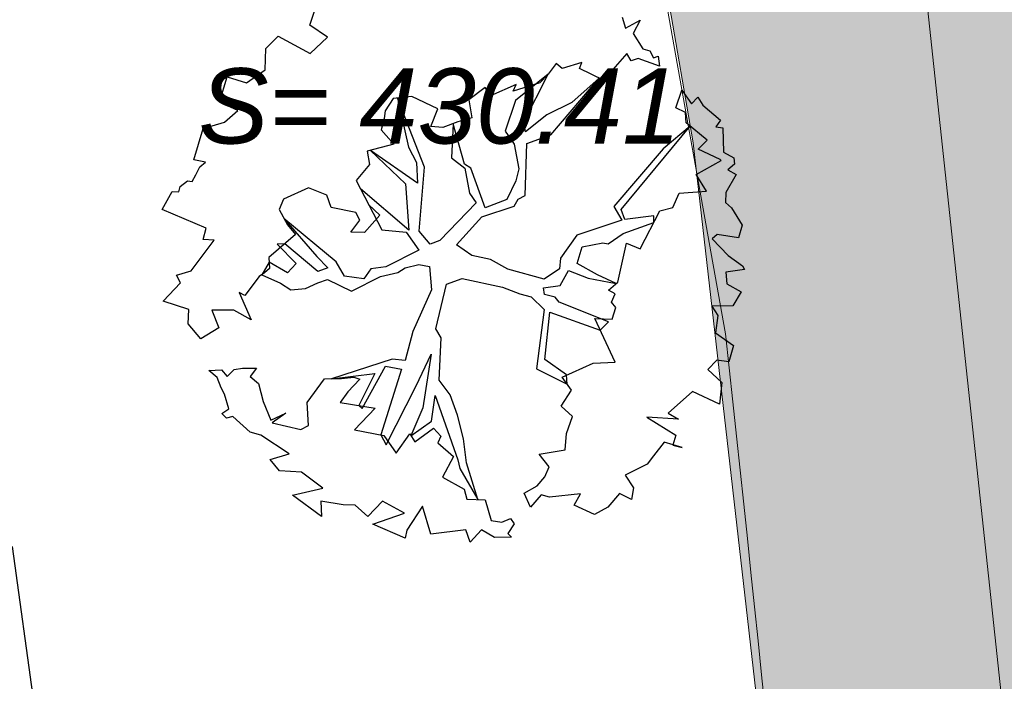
# Model space of a CAD drawing. Header units: metres. Extents: x 2643011 to 2643179, y 1217594 to 1217713.
# Tile 7 of 60: x 2643073.02 to 2643079.56, y 1217606.6 to 1217610.99. Entities that reach past the tile are written whole.
import ezdxf

# ---------------------------------------------------------------- set-up
doc = ezdxf.new("R2010")
doc.units = ezdxf.units.M
doc.linetypes.add('AUSGEZOGEN', pattern=[0])
for name, color, linetype in [('XR$1$_65373', 7, 'Continuous'), ('XR$1$_65388', 7, 'Continuous'), ('XR$1$_65389', 7, 'Continuous'), ('XR$1$_65397', 7, 'Continuous'), ('XR$1$_65398', 7, 'Continuous'), ('XR$1$_65411', 7, 'Continuous'), ('XR$1$_65414', 7, 'Continuous'), ('XR$1$_65415', 7, 'Continuous')]:
    doc.layers.add(name, color=color, linetype=linetype)
doc.styles.add('ARIAL', font='arial.ttf')

msp = doc.modelspace()

# ---------------------------------------------------------------- hatches: boundary and pattern name
at = {"layer": 'XR$1$_65414', "linetype": 'AUSGEZOGEN', "lineweight": 20, "true_color": 0xf0f0ea, "transparency": 33554687}
msp.add_hatch(color=7, dxfattribs=at).paths.add_polyline_path([(2643081.6477, 1217621.1675), (2643075.7518, 1217620.3071), (2643077.4969, 1217610.1762), (2643079.2023, 1217595.2555), (2643079.2621, 1217594.3871), (2643084.8482, 1217594.3871), (2643083.0601, 1217610.2331)])

# ---------------------------------------------------------------- linework, layer by layer
at = {"layer": 'XR$1$_65373', "color": 3, "linetype": 'AUSGEZOGEN', "lineweight": 20, "transparency": 33554687}
msp.add_line((2643069.9077, 1217652.4037), (2643077.7117, 1217608.9098), dxfattribs=at)
msp.add_arc((2642606.7017, 1217558.0631), 473.7466, 4.397406, 6.161361, dxfattribs=at)
at = {"layer": 'XR$1$_65388', "color": 6, "linetype": 'AUSGEZOGEN', "lineweight": 20, "transparency": 33554687}
msp.add_line((2643080.8416, 1217594.3871), (2643078.8431, 1217613.0416), dxfattribs=at)
at = {"layer": 'XR$1$_65397', "color": 12, "linetype": 'AUSGEZOGEN', "lineweight": 25, "transparency": 33554687}
msp.add_line((2643072.9723, 1217607.4968), (2643074.774, 1217594.3871), dxfattribs=at)
at = {"layer": 'XR$1$_65398', "color": 250, "linetype": 'AUSGEZOGEN', "lineweight": -3, "transparency": 33554687}
for p, q in [((2643074.9498, 1217610.9587), (2643074.9854, 1217611.064)), ((2643077.0255, 1217611.0109), (2643077.046, 1217610.9398)), ((2643075.067, 1217610.88), (2643074.9498, 1217610.9587)), ((2643077.046, 1217610.9398), (2643077.1438, 1217610.9914)), ((2643077.1438, 1217610.9914), (2643077.0981, 1217610.9025)), ((2643074.6574, 1217610.8046), (2643074.7393, 1217610.8864)), ((2643074.7393, 1217610.8864), (2643074.9514, 1217610.7712)), ((2643074.9514, 1217610.7712), (2643075.067, 1217610.88)), ((2643077.0981, 1217610.9025), (2643077.162, 1217610.8018)), ((2643074.6525, 1217610.6615), (2643074.6574, 1217610.8046)), ((2643077.0545, 1217610.7714), (2643076.9001, 1217610.5927)), ((2643077.0849, 1217610.7225), (2643077.0545, 1217610.7714)), ((2643077.162, 1217610.8018), (2643077.2081, 1217610.7875)), ((2643077.2081, 1217610.7875), (2643077.2323, 1217610.7416)), ((2643077.2323, 1217610.7416), (2643077.2639, 1217610.7521)), ((2643077.2639, 1217610.7521), (2643077.272, 1217610.6869)), ((2643076.5867, 1217610.7038), (2643076.5332, 1217610.6324)), ((2643076.6259, 1217610.6705), (2643076.5867, 1217610.7038)), ((2643076.7558, 1217610.7112), (2643076.6259, 1217610.6705)), ((2643076.7402, 1217610.6705), (2643076.7558, 1217610.7112)), ((2643077.1316, 1217610.7364), (2643077.0849, 1217610.7225)), ((2643077.272, 1217610.6869), (2643077.1316, 1217610.7364)), ((2643074.3486, 1217610.4472), (2643074.4006, 1217610.6151)), ((2643074.4006, 1217610.6151), (2643074.5297, 1217610.5751)), ((2643074.5297, 1217610.5751), (2643074.6525, 1217610.6615)), ((2643076.5332, 1217610.6324), (2643076.3164, 1217610.4579)), ((2643076.3709, 1217610.3136), (2643076.5332, 1217610.6324)), ((2643076.5332, 1217610.6324), (2643076.477, 1217610.575)), ((2643076.9001, 1217610.5927), (2643076.7402, 1217610.6705)), ((2643076.1141, 1217610.5458), (2643076.0065, 1217610.4628)), ((2643076.149, 1217610.4885), (2643076.1141, 1217610.5458)), ((2643076.3209, 1217610.5637), (2643076.149, 1217610.4885)), ((2643076.477, 1217610.575), (2643076.3004, 1217610.5205)), ((2643076.3004, 1217610.5205), (2643076.3209, 1217610.5637)), ((2643076.5505, 1217610.2308), (2643076.871, 1217610.6069)), ((2643076.871, 1217610.6069), (2643076.6906, 1217610.4452)), ((2643075.6279, 1217610.484), (2643075.5029, 1217610.4721)), ((2643075.8007, 1217610.4021), (2643075.6279, 1217610.484)), ((2643077.38, 1217610.4087), (2643077.4209, 1217610.5276)), ((2643077.4209, 1217610.5276), (2643077.4845, 1217610.4361)), ((2643077.4845, 1217610.4361), (2643077.5264, 1217610.4797)), ((2643077.5264, 1217610.4797), (2643077.5599, 1217610.4279)), ((2643074.4701, 1217610.3924), (2643074.3486, 1217610.4472)), ((2643075.5029, 1217610.4721), (2643075.449, 1217610.3897)), ((2643075.7113, 1217610.0153), (2643075.5322, 1217610.4749)), ((2643075.5322, 1217610.4749), (2643075.6046, 1217610.1474)), ((2643076.0065, 1217610.4628), (2643076.0262, 1217610.3435)), ((2643076.3164, 1217610.4579), (2643076.2463, 1217610.2541)), ((2643076.6906, 1217610.4452), (2643076.5244, 1217610.3622)), ((2643077.5599, 1217610.4279), (2643077.6775, 1217610.3278)), ((2643074.382, 1217610.3135), (2643074.4701, 1217610.3924)), ((2643075.449, 1217610.3897), (2643075.4434, 1217610.3388)), ((2643075.7537, 1217610.2863), (2643075.8007, 1217610.4021)), ((2643076.5244, 1217610.3622), (2643076.3826, 1217610.2503)), ((2643077.4455, 1217610.3784), (2643077.38, 1217610.4087)), ((2643077.4494, 1217610.3094), (2643077.4455, 1217610.3784)), ((2643074.2418, 1217610.2719), (2643074.382, 1217610.3135)), ((2643075.4434, 1217610.3388), (2643075.4243, 1217610.2639)), ((2643075.8333, 1217610.2788), (2643075.7537, 1217610.2863)), ((2643075.9327, 1217610.3158), (2643075.8333, 1217610.2788)), ((2643075.9021, 1217610.3044), (2643075.8902, 1217610.0772)), ((2643075.9766, 1217610.0363), (2643075.9021, 1217610.3044)), ((2643076.0262, 1217610.3435), (2643075.9327, 1217610.3158)), ((2643076.3826, 1217610.2503), (2643076.3709, 1217610.3136)), ((2643077.017, 1217609.7355), (2643077.4767, 1217610.2872)), ((2643077.4767, 1217610.2872), (2643077.2961, 1217610.1375)), ((2643077.59, 1217610.1951), (2643077.4494, 1217610.3094)), ((2643077.6775, 1217610.3278), (2643077.6467, 1217610.2837)), ((2643077.6467, 1217610.2837), (2643077.6939, 1217610.2762)), ((2643074.1778, 1217610.0653), (2643074.2418, 1217610.2719)), ((2643075.4243, 1217610.2639), (2643075.5076, 1217610.1673)), ((2643076.2463, 1217610.2541), (2643076.3074, 1217610.1675)), ((2643076.391, 1217610.1729), (2643076.5505, 1217610.2308)), ((2643077.6939, 1217610.2762), (2643077.6968, 1217610.1156)), ((2643075.5076, 1217610.1673), (2643075.3308, 1217610.1219)), ((2643076.3074, 1217610.1675), (2643076.339, 1217610.005)), ((2643076.3789, 1217609.8268), (2643076.391, 1217610.1729)), ((2643077.5301, 1217610.1358), (2643077.59, 1217610.1951)), ((2643075.3308, 1217610.1219), (2643075.3455, 1217610.0324)), ((2643075.6653, 1217609.9092), (2643075.3518, 1217610.1273)), ((2643075.3518, 1217610.1273), (2643075.5854, 1217609.9056)), ((2643075.6046, 1217610.1474), (2643075.6581, 1217610.0459)), ((2643077.2961, 1217610.1375), (2643076.9689, 1217609.7534)), ((2643077.6746, 1217610.0668), (2643077.5301, 1217610.1358)), ((2643077.6968, 1217610.1156), (2643077.7666, 1217610.0768)), ((2643074.2564, 1217610.048), (2643074.1778, 1217610.0653)), ((2643074.2186, 1217610.0173), (2643074.2564, 1217610.048)), ((2643075.3455, 1217610.0324), (2643075.2562, 1217609.9266)), ((2643075.6581, 1217610.0459), (2643075.6653, 1217609.9092)), ((2643075.8902, 1217610.0772), (2643075.9797, 1217610.0101)), ((2643076.0188, 1217610.0091), (2643075.9766, 1217610.0363)), ((2643077.5161, 1217609.9663), (2643077.6827, 1217610.0603)), ((2643077.6827, 1217610.0603), (2643077.6746, 1217610.0668)), ((2643077.7712, 1217610.0359), (2643077.7268, 1217609.9971)), ((2643077.7666, 1217610.0768), (2643077.7712, 1217610.0359)), ((2643074.1681, 1217609.9196), (2643074.1922, 1217609.9648)), ((2643074.1922, 1217609.9648), (2643074.2186, 1217610.0173)), ((2643075.6759, 1217609.5905), (2643075.7113, 1217610.0153)), ((2643075.9797, 1217610.0101), (2643076.0096, 1217609.8421)), ((2643076.1143, 1217609.746), (2643076.0188, 1217610.0091)), ((2643076.339, 1217610.005), (2643076.317, 1217609.9239)), ((2643077.5851, 1217609.8559), (2643077.5161, 1217609.9663)), ((2643077.7819, 1217609.9659), (2643077.7141, 1217609.8483)), ((2643077.7268, 1217609.9971), (2643077.7819, 1217609.9659)), ((2643074.0792, 1217609.8511), (2643074.0875, 1217609.8879)), ((2643074.0875, 1217609.8879), (2643074.1374, 1217609.9251)), ((2643074.1374, 1217609.9251), (2643074.1681, 1217609.9196)), ((2643075.2562, 1217609.9266), (2643075.3409, 1217609.7659)), ((2643075.5854, 1217609.9056), (2643075.6073, 1217609.5975)), ((2643076.317, 1217609.9239), (2643076.2585, 1217609.8004)), ((2643073.968, 1217609.7338), (2643074.0339, 1217609.855)), ((2643074.0339, 1217609.855), (2643074.0792, 1217609.8511)), ((2643074.9401, 1217609.8789), (2643074.7749, 1217609.8026)), ((2643075.0634, 1217609.8296), (2643074.9401, 1217609.8789)), ((2643075.0914, 1217609.7471), (2643075.0634, 1217609.8296)), ((2643075.6073, 1217609.5975), (2643075.2855, 1217609.871)), ((2643075.2855, 1217609.871), (2643075.4282, 1217609.6004)), ((2643076.0096, 1217609.8421), (2643076.0537, 1217609.7789)), ((2643076.333, 1217609.8026), (2643076.3789, 1217609.8268)), ((2643077.3607, 1217609.7484), (2643077.4039, 1217609.8422)), ((2643077.4039, 1217609.8422), (2643077.5851, 1217609.8559)), ((2643077.7141, 1217609.8483), (2643077.7107, 1217609.7817)), ((2643074.7749, 1217609.8026), (2643074.7465, 1217609.7335)), ((2643075.3409, 1217609.7659), (2643075.4145, 1217609.6966)), ((2643076.0537, 1217609.7789), (2643075.8123, 1217609.528)), ((2643076.2585, 1217609.8004), (2643076.1143, 1217609.746)), ((2643076.3077, 1217609.7569), (2643076.333, 1217609.8026)), ((2643077.7107, 1217609.7817), (2643077.7518, 1217609.7447)), ((2643074.2597, 1217609.6112), (2643073.968, 1217609.7338)), ((2643074.7465, 1217609.7335), (2643074.8, 1217609.632)), ((2643075.2541, 1217609.7139), (2643075.0914, 1217609.7471)), ((2643075.2808, 1217609.6632), (2643075.2541, 1217609.7139)), ((2643075.4145, 1217609.6966), (2643075.3125, 1217609.5826)), ((2643076.0917, 1217609.6862), (2643076.3077, 1217609.7569)), ((2643076.9689, 1217609.7534), (2643077.0228, 1217609.6629)), ((2643077.0416, 1217609.6682), (2643077.017, 1217609.7355)), ((2643077.2342, 1217609.6925), (2643077.0416, 1217609.6682)), ((2643077.1449, 1217609.4725), (2643077.275, 1217609.7264)), ((2643077.2345, 1217609.6475), (2643077.2342, 1217609.6925)), ((2643077.275, 1217609.7264), (2643077.3607, 1217609.7484)), ((2643077.7518, 1217609.7447), (2643077.8227, 1217609.6307)), ((2643075.1243, 1217609.3861), (2643074.7777, 1217609.6743)), ((2643074.7777, 1217609.6743), (2643074.997, 1217609.4224)), ((2643074.8, 1217609.632), (2643074.8551, 1217609.5685)), ((2643075.2208, 1217609.5837), (2643075.2808, 1217609.6632)), ((2643075.9241, 1217609.5005), (2643076.0917, 1217609.6862)), ((2643077.0228, 1217609.6629), (2643076.7225, 1217609.5648)), ((2643077.0308, 1217609.5745), (2643077.2345, 1217609.6475)), ((2643077.8227, 1217609.6307), (2643077.7977, 1217609.5465)), ((2643074.2406, 1217609.5363), (2643074.2597, 1217609.6112)), ((2643074.8551, 1217609.5685), (2643074.6764, 1217609.4155)), ((2643075.3125, 1217609.5826), (2643075.2208, 1217609.5837)), ((2643075.4282, 1217609.6004), (2643075.5887, 1217609.5831)), ((2643075.5887, 1217609.5831), (2643075.6725, 1217609.4651)), ((2643075.7486, 1217609.5053), (2643075.6759, 1217609.5905)), ((2643076.7225, 1217609.5648), (2643076.6152, 1217609.4109)), ((2643076.9321, 1217609.507), (2643077.0308, 1217609.5745)), ((2643077.656, 1217609.5691), (2643077.6218, 1217609.5402)), ((2643077.7977, 1217609.5465), (2643077.656, 1217609.5691)), ((2643074.1607, 1217609.3274), (2643074.3128, 1217609.5311)), ((2643074.3128, 1217609.5311), (2643074.2406, 1217609.5363)), ((2643074.7835, 1217609.5072), (2643074.7331, 1217609.5041)), ((2643074.7331, 1217609.5041), (2643074.8593, 1217609.3761)), ((2643075.0022, 1217609.3217), (2643074.7835, 1217609.5072)), ((2643075.8123, 1217609.528), (2643075.7486, 1217609.5053)), ((2643076.0264, 1217609.4294), (2643075.9241, 1217609.5005)), ((2643076.759, 1217609.4868), (2643076.8959, 1217609.5142)), ((2643076.8959, 1217609.5142), (2643076.9321, 1217609.507)), ((2643076.995, 1217609.253), (2643077.0536, 1217609.5108)), ((2643077.0536, 1217609.5108), (2643077.1449, 1217609.4725)), ((2643077.6218, 1217609.5402), (2643077.7293, 1217609.4301)), ((2643075.6725, 1217609.4651), (2643075.4543, 1217609.3547)), ((2643076.7247, 1217609.376), (2643076.759, 1217609.4868)), ((2643077.7293, 1217609.4301), (2643077.8243, 1217609.3613)), ((2643074.6788, 1217609.3855), (2643074.6296, 1217609.301)), ((2643074.6764, 1217609.4155), (2643074.6822, 1217609.3429)), ((2643074.8014, 1217609.3131), (2643074.6788, 1217609.3855)), ((2643074.8593, 1217609.3761), (2643074.8014, 1217609.3131)), ((2643074.997, 1217609.4224), (2643075.0695, 1217609.3464)), ((2643075.1801, 1217609.292), (2643075.1243, 1217609.3861)), ((2643075.5834, 1217609.3471), (2643075.6739, 1217609.3686)), ((2643075.6739, 1217609.3686), (2643075.7451, 1217609.3567)), ((2643076.1486, 1217609.4027), (2643076.0264, 1217609.4294)), ((2643076.2642, 1217609.3386), (2643076.1486, 1217609.4027)), ((2643076.6152, 1217609.4109), (2643076.6088, 1217609.3412)), ((2643076.8614, 1217609.3014), (2643076.7247, 1217609.376)), ((2643074.0636, 1217609.2978), (2643074.1607, 1217609.3274)), ((2643074.6492, 1217609.3147), (2643074.6131, 1217609.2895)), ((2643074.6296, 1217609.301), (2643074.7552, 1217609.2455)), ((2643074.6822, 1217609.3429), (2643074.6492, 1217609.3147)), ((2643075.0695, 1217609.3464), (2643075.0022, 1217609.3217)), ((2643075.3538, 1217609.3403), (2643075.3088, 1217609.2734)), ((2643075.4543, 1217609.3547), (2643075.3538, 1217609.3403)), ((2643075.4197, 1217609.2886), (2643075.5345, 1217609.3167)), ((2643075.5345, 1217609.3167), (2643075.5834, 1217609.3471)), ((2643075.7451, 1217609.3567), (2643075.7576, 1217609.2012)), ((2643076.5052, 1217609.2711), (2643076.2642, 1217609.3386)), ((2643076.6088, 1217609.3412), (2643076.5052, 1217609.2711)), ((2643076.613, 1217609.2306), (2643076.6689, 1217609.3296)), ((2643076.6689, 1217609.3296), (2643076.7977, 1217609.2786)), ((2643076.9843, 1217609.2436), (2643076.8614, 1217609.3014)), ((2643077.8376, 1217609.3359), (2643077.7128, 1217609.3179)), ((2643077.7128, 1217609.3179), (2643077.7205, 1217609.2417)), ((2643077.8243, 1217609.3613), (2643077.8376, 1217609.3359)), ((2643073.9751, 1217609.126), (2643074.0904, 1217609.2471)), ((2643074.0904, 1217609.2471), (2643074.0636, 1217609.2978)), ((2643074.6131, 1217609.2895), (2643074.5174, 1217609.1634)), ((2643074.7552, 1217609.2455), (2643074.8222, 1217609.2005)), ((2643074.9209, 1217609.2094), (2643075.0032, 1217609.2466)), ((2643075.0032, 1217609.2466), (2643075.0669, 1217609.2694)), ((2643075.0669, 1217609.2694), (2643075.2268, 1217609.1916)), ((2643075.3088, 1217609.2734), (2643075.1801, 1217609.292)), ((2643075.2268, 1217609.1916), (2643075.4197, 1217609.2886)), ((2643075.7864, 1217608.9415), (2643075.857, 1217609.2382)), ((2643075.857, 1217609.2382), (2643075.9607, 1217609.2758)), ((2643075.9607, 1217609.2758), (2643076.2301, 1217609.2187)), ((2643076.7977, 1217609.2786), (2643076.9843, 1217609.2436)), ((2643076.9326, 1217609.1984), (2643076.995, 1217609.253)), ((2643077.7205, 1217609.2417), (2643077.814, 1217609.1875)), ((2643074.5174, 1217609.1634), (2643074.481, 1217609.1828)), ((2643074.481, 1217609.1828), (2643074.5594, 1217609.0018)), ((2643074.8222, 1217609.2005), (2643074.9209, 1217609.2094)), ((2643075.7576, 1217609.2012), (2643075.6328, 1217608.9254)), ((2643076.2301, 1217609.2187), (2643076.3441, 1217609.1754)), ((2643076.3441, 1217609.1754), (2643076.4197, 1217609.155)), ((2643076.5021, 1217609.2154), (2643076.613, 1217609.2306)), ((2643076.5092, 1217609.1698), (2643076.5021, 1217609.2154)), ((2643076.5786, 1217609.1523), (2643076.5092, 1217609.1698)), ((2643076.9778, 1217609.1744), (2643076.9326, 1217609.1984)), ((2643076.9533, 1217609.1182), (2643076.9778, 1217609.1744)), ((2643077.814, 1217609.1875), (2643077.7598, 1217609.0941)), ((2643074.1449, 1217609.0704), (2643073.9751, 1217609.126)), ((2643076.4197, 1217609.155), (2643076.5071, 1217609.0713)), ((2643076.6068, 1217609.1193), (2643076.5786, 1217609.1523)), ((2643076.9347, 1217608.9895), (2643076.6068, 1217609.1193)), ((2643076.9822, 1217609.084), (2643076.9533, 1217609.1182)), ((2643074.1408, 1217608.9756), (2643074.1449, 1217609.0704)), ((2643074.445, 1217609.0665), (2643074.299, 1217609.0652)), ((2643074.299, 1217609.0652), (2643074.3449, 1217608.9489)), ((2643074.5594, 1217609.0018), (2643074.445, 1217609.0665)), ((2643076.5071, 1217609.0713), (2643076.4557, 1217608.6767)), ((2643076.51, 1217608.7378), (2643076.5441, 1217609.0538)), ((2643076.5441, 1217609.0538), (2643076.8784, 1217608.9334)), ((2643076.9582, 1217609.0065), (2643076.9822, 1217609.084)), ((2643077.7598, 1217609.0941), (2643077.6205, 1217609.0917)), ((2643077.6205, 1217609.0917), (2643077.6591, 1217609.0302)), ((2643074.2261, 1217608.8754), (2643074.1408, 1217608.9756)), ((2643076.979, 1217608.721), (2643076.842, 1217609.0101)), ((2643076.842, 1217609.0101), (2643076.9582, 1217609.0065)), ((2643076.8784, 1217608.9334), (2643076.9347, 1217608.9895)), ((2643077.6591, 1217609.0302), (2643077.6445, 1217608.9144)), ((2643074.3449, 1217608.9489), (2643074.2261, 1217608.8754)), ((2643075.6328, 1217608.9254), (2643075.5838, 1217608.7312)), ((2643075.8219, 1217608.883), (2643075.7864, 1217608.9415)), ((2643077.6445, 1217608.9144), (2643077.7636, 1217608.8321)), ((2643075.8084, 1217608.601), (2643075.8219, 1217608.883)), ((2643077.7636, 1217608.8321), (2643077.7341, 1217608.7239)), ((2643075.4975, 1217608.7397), (2643075.0938, 1217608.6108)), ((2643075.5838, 1217608.7312), (2643075.4975, 1217608.7397)), ((2643075.6553, 1217608.5635), (2643075.7565, 1217608.7728)), ((2643075.7565, 1217608.7728), (2643075.6993, 1217608.4184)), ((2643076.6557, 1217608.6371), (2643076.51, 1217608.7378)), ((2643076.6255, 1217608.6211), (2643076.8319, 1217608.713)), ((2643076.8319, 1217608.713), (2643076.979, 1217608.721)), ((2643077.6526, 1217608.735), (2643077.5935, 1217608.6714)), ((2643077.7341, 1217608.7239), (2643077.6526, 1217608.735)), ((2643074.2783, 1217608.6652), (2643074.3619, 1217608.6706)), ((2643074.3349, 1217608.6193), (2643074.2783, 1217608.6652)), ((2643074.3619, 1217608.6706), (2643074.4007, 1217608.6262)), ((2643074.4007, 1217608.6262), (2643074.4474, 1217608.6725)), ((2643074.4474, 1217608.6725), (2643074.5022, 1217608.6798)), ((2643074.5022, 1217608.6798), (2643074.5945, 1217608.6805)), ((2643074.5945, 1217608.6805), (2643074.5523, 1217608.6259)), ((2643075.0938, 1217608.6108), (2643075.3804, 1217608.6456)), ((2643075.3804, 1217608.6456), (2643075.2743, 1217608.4327)), ((2643075.298, 1217608.4122), (2643075.452, 1217608.6942)), ((2643075.5594, 1217608.6751), (2643075.4202, 1217608.2378)), ((2643075.452, 1217608.6942), (2643075.5594, 1217608.6751)), ((2643076.4557, 1217608.6767), (2643076.6589, 1217608.5751)), ((2643077.5935, 1217608.6714), (2643077.6876, 1217608.5866)), ((2643074.3602, 1217608.5508), (2643074.3349, 1217608.6193)), ((2643074.5523, 1217608.6259), (2643074.6089, 1217608.58)), ((2643074.6089, 1217608.58), (2643074.6396, 1217608.4603)), ((2643074.9312, 1217608.452), (2643075.0469, 1217608.6103)), ((2643075.0469, 1217608.6103), (2643075.1605, 1217608.6115)), ((2643075.1605, 1217608.6115), (2643075.2422, 1217608.6206)), ((2643075.281, 1217608.6086), (2643075.2009, 1217608.5232)), ((2643075.2422, 1217608.6206), (2643075.281, 1217608.6086)), ((2643075.8814, 1217608.5036), (2643075.8084, 1217608.601)), ((2643076.6879, 1217608.5351), (2643076.6255, 1217608.6211)), ((2643076.6589, 1217608.5751), (2643076.6557, 1217608.6371)), ((2643077.6876, 1217608.5866), (2643077.6712, 1217608.4421)), ((2643074.3825, 1217608.5085), (2643074.3602, 1217608.5508)), ((2643075.2009, 1217608.5232), (2643075.1511, 1217608.4536)), ((2643075.4572, 1217608.1719), (2643075.6553, 1217608.5635)), ((2643076.6193, 1217608.4279), (2643076.6879, 1217608.5351)), ((2643077.4922, 1217608.5268), (2643077.3309, 1217608.3816)), ((2643077.6712, 1217608.4421), (2643077.4922, 1217608.5268)), ((2643074.4121, 1217608.4114), (2643074.3825, 1217608.5085)), ((2643074.6396, 1217608.4603), (2643074.6899, 1217608.3355)), ((2643074.9406, 1217608.2994), (2643074.9312, 1217608.452)), ((2643075.1511, 1217608.4536), (2643075.3835, 1217608.4141)), ((2643075.7569, 1217608.3299), (2643075.7813, 1217608.5002)), ((2643075.7813, 1217608.5002), (2643075.9317, 1217608.0715)), ((2643075.9314, 1217608.3678), (2643075.8814, 1217608.5036)), ((2643074.3639, 1217608.3798), (2643074.4121, 1217608.4114)), ((2643075.3835, 1217608.4141), (2643075.2467, 1217608.2724)), ((2643075.2743, 1217608.4327), (2643075.298, 1217608.4122)), ((2643075.6993, 1217608.4184), (2643075.6214, 1217608.2315)), ((2643076.6941, 1217608.3593), (2643076.6193, 1217608.4279)), ((2643074.3957, 1217608.3487), (2643074.3639, 1217608.3798)), ((2643074.4389, 1217608.3607), (2643074.3957, 1217608.3487)), ((2643074.5523, 1217608.2568), (2643074.4389, 1217608.3607)), ((2643074.6899, 1217608.3355), (2643074.7891, 1217608.3817)), ((2643074.7891, 1217608.3817), (2643074.6988, 1217608.3186)), ((2643074.6988, 1217608.3186), (2643074.8898, 1217608.2726)), ((2643075.6214, 1217608.2315), (2643075.7569, 1217608.3299)), ((2643075.9708, 1217608.2111), (2643075.9314, 1217608.3678)), ((2643076.6544, 1217608.2472), (2643076.6941, 1217608.3593)), ((2643077.3996, 1217608.3421), (2643077.1873, 1217608.3552)), ((2643077.1873, 1217608.3552), (2643077.3805, 1217608.2348)), ((2643077.3309, 1217608.3816), (2643077.3996, 1217608.3421)), ((2643074.6236, 1217608.2357), (2643074.5523, 1217608.2568)), ((2643074.8898, 1217608.2726), (2643074.9406, 1217608.2994)), ((2643075.2467, 1217608.2724), (2643075.44, 1217608.2338)), ((2643075.6462, 1217608.1912), (2643075.7707, 1217608.2831)), ((2643075.7707, 1217608.2831), (2643075.8207, 1217608.2292)), ((2643074.812, 1217608.1127), (2643074.6236, 1217608.2357)), ((2643075.4202, 1217608.2378), (2643075.4572, 1217608.1719)), ((2643075.44, 1217608.2338), (2643075.5238, 1217608.1159)), ((2643075.5238, 1217608.1159), (2643075.6139, 1217608.2437)), ((2643075.6139, 1217608.2437), (2643075.6462, 1217608.1912)), ((2643075.8207, 1217608.2292), (2643075.8003, 1217608.186)), ((2643075.9895, 1217608.0526), (2643075.9708, 1217608.2111)), ((2643076.6463, 1217608.1395), (2643076.6544, 1217608.2472)), ((2643077.3027, 1217608.1891), (2643077.232, 1217608.0978)), ((2643077.4226, 1217608.155), (2643077.3027, 1217608.1891)), ((2643077.3805, 1217608.2348), (2643077.3606, 1217608.1702)), ((2643075.8003, 1217608.186), (2643075.9031, 1217608.0935)), ((2643076.4741, 1217608.1089), (2643076.6463, 1217608.1395)), ((2643077.3606, 1217608.1702), (2643077.4226, 1217608.155)), ((2643074.687, 1217608.0746), (2643074.812, 1217608.1127)), ((2643074.7485, 1217607.9989), (2643074.687, 1217608.0746)), ((2643075.9031, 1217608.0935), (2643075.8297, 1217607.9575)), ((2643075.9317, 1217608.0715), (2643075.9452, 1217608.0138)), ((2643076.54, 1217608.0248), (2643076.4741, 1217608.1089)), ((2643077.232, 1217608.0978), (2643077.1898, 1217608.0431)), ((2643074.8941, 1217607.9892), (2643074.7485, 1217607.9989)), ((2643075.9452, 1217608.0138), (2643076.0652, 1217607.8081)), ((2643076.0652, 1217607.8081), (2643075.9895, 1217608.0526)), ((2643076.5097, 1217607.9593), (2643076.54, 1217608.0248)), ((2643077.1898, 1217608.0431), (2643077.0441, 1217607.9709)), ((2643075.0357, 1217607.8847), (2643074.8941, 1217607.9892)), ((2643075.8297, 1217607.9575), (2643075.9738, 1217607.8775)), ((2643076.459, 1217607.9002), (2643076.5097, 1217607.9593)), ((2643077.0441, 1217607.9709), (2643077.099, 1217607.8871)), ((2643074.8332, 1217607.8382), (2643075.0357, 1217607.8847)), ((2643075.9738, 1217607.8775), (2643075.9929, 1217607.8119)), ((2643076.3727, 1217607.8501), (2643076.459, 1217607.9002)), ((2643077.099, 1217607.8871), (2643077.0861, 1217607.8093)), ((2643075.0269, 1217607.6964), (2643074.8332, 1217607.8382)), ((2643075.1707, 1217607.7722), (2643075.0217, 1217607.7971)), ((2643075.0217, 1217607.7971), (2643075.0269, 1217607.6964)), ((2643075.4323, 1217607.7974), (2643075.3343, 1217607.6963)), ((2643075.5782, 1217607.7168), (2643075.4323, 1217607.7974)), ((2643075.9929, 1217607.8119), (2643076.1152, 1217607.8054)), ((2643076.1152, 1217607.8054), (2643076.1542, 1217607.67)), ((2643076.415, 1217607.7581), (2643076.3727, 1217607.8501)), ((2643076.4866, 1217607.8391), (2643076.415, 1217607.7581)), ((2643076.5419, 1217607.825), (2643076.4866, 1217607.8391)), ((2643076.7468, 1217607.8465), (2643076.5419, 1217607.825)), ((2643076.7062, 1217607.7711), (2643076.7468, 1217607.8465)), ((2643077.0064, 1217607.8491), (2643076.9289, 1217607.7588)), ((2643077.0861, 1217607.8093), (2643077.0064, 1217607.8491)), ((2643075.2514, 1217607.7715), (2643075.1707, 1217607.7722)), ((2643075.3343, 1217607.6963), (2643075.2514, 1217607.7715)), ((2643075.6982, 1217607.7646), (2643075.5935, 1217607.6059)), ((2643075.7536, 1217607.5776), (2643075.6982, 1217607.7646)), ((2643076.8414, 1217607.708), (2643076.7062, 1217607.7711)), ((2643076.9289, 1217607.7588), (2643076.8414, 1217607.708)), ((2643075.3678, 1217607.6445), (2643075.5782, 1217607.7168)), ((2643076.1542, 1217607.67), (2643076.2253, 1217607.6581)), ((2643076.2253, 1217607.6581), (2643076.2816, 1217607.6831)), ((2643076.2816, 1217607.6831), (2643076.3069, 1217607.647)), ((2643075.583, 1217607.5526), (2643075.3678, 1217607.6445)), ((2643075.5935, 1217607.6059), (2643075.583, 1217607.5526)), ((2643075.9863, 1217607.6077), (2643075.7536, 1217607.5776)), ((2643076.0144, 1217607.5252), (2643075.9863, 1217607.6077)), ((2643076.0896, 1217607.6081), (2643076.0144, 1217607.5252)), ((2643076.1756, 1217607.5562), (2643076.0896, 1217607.6081)), ((2643076.3069, 1217607.647), (2643076.2655, 1217607.582)), ((2643076.2892, 1217607.5574), (2643076.1756, 1217607.5562)), ((2643076.2655, 1217607.582), (2643076.2892, 1217607.5574))]:
    msp.add_line(p, q, dxfattribs=at)
at = {"layer": 'XR$1$_65411', "color": 8, "linetype": 'AUSGEZOGEN', "lineweight": 18, "transparency": 33554687}
for p, q in [((2643077.4969, 1217610.1762), (2643069.3293, 1217657.5902)), ((2643079.2023, 1217595.2555), (2643077.4969, 1217610.1762))]:
    msp.add_line(p, q, dxfattribs=at)
at = {"layer": 'XR$1$_65415', "color": 8, "linetype": 'AUSGEZOGEN', "lineweight": 18, "transparency": 33554687}
for p, q in [((2643069.3293, 1217657.5902), (2643077.4969, 1217610.1762)), ((2643077.4969, 1217610.1762), (2643079.2023, 1217595.2555))]:
    msp.add_line(p, q, dxfattribs=at)

# ---------------------------------------------------------------- texts
at = {"layer": 'XR$1$_65389', "color": 6, "linetype": 'AUSGEZOGEN', "lineweight": -3, "transparency": 33554687, "insert": (2643074.2093, 1217610.1655), "char_height": 0.5, "width": 3.464103, "attachment_point": 7, "style": 'ARIAL'}
msp.add_mtext('\\A1;{\\fArial|i1|b0;\\H0.500000;\\W1.000000;\\C6;S= 430.41}\\P', dxfattribs=at)

doc.saveas('drawing.dxf')
